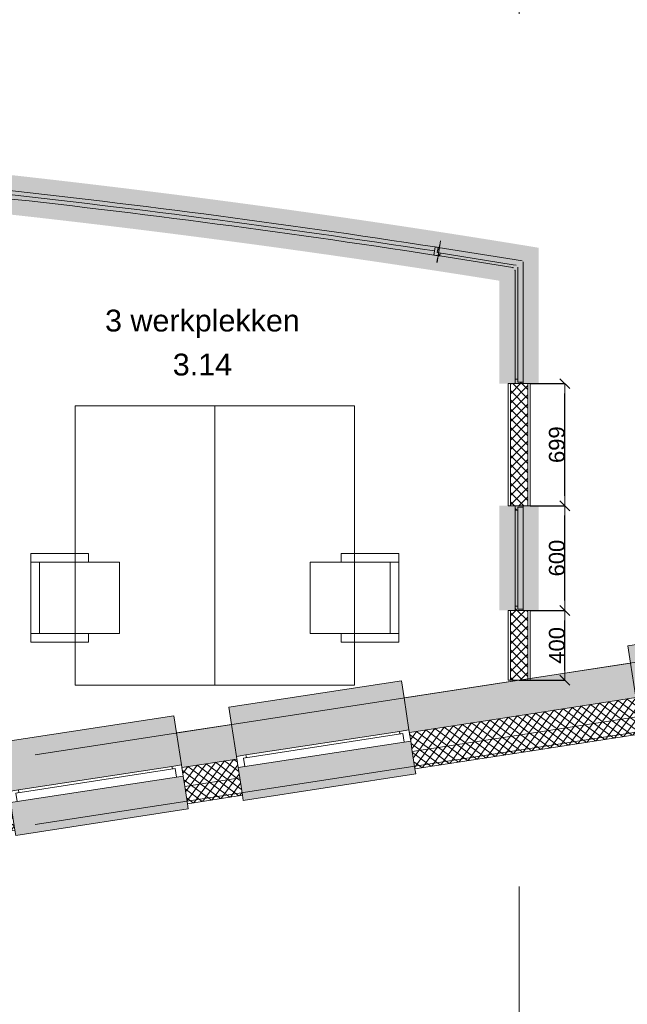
# Model space of a CAD drawing. Extents: x -329828 to 339781, y -55429 to 69176.
# Tile 20 of 140: x -228768 to -225286, y 11422 to 17062. Entities that reach past the tile are written whole.
import ezdxf

# ---------------------------------------------------------------- set-up
doc = ezdxf.new("R2010")
doc.units = 0
doc.header["$LTSCALE"] = 50
doc.linetypes.add('_ .', pattern=[190, 90, -50, 0, -50])
doc.layers.get('0').update_dxf_attribs({"linetype": 'CONTINUOUS'})
doc.layers.get('Defpoints').update_dxf_attribs({"linetype": 'CONTINUOUS'})
for name, color, linetype in [('00 Arc Simple systeem 2D arcering', 7, 'CONTINUOUS'), ('00 Bestaand', 7, 'CONTINUOUS'), ('00 Bestaand Afdek-arcering', 7, 'CONTINUOUS'), ('00 Bestaand Doorsnede-arcering', 7, 'CONTINUOUS'), ('00 Bestaand Laagscheidingslijnen', 7, 'CONTINUOUS'), ('00 Bestaand Ramen', 7, 'CONTINUOUS'), ('00 Ruimtenummer', 7, 'CONTINUOUS'), ('00 Simple', 7, 'CONTINUOUS'), ('00 Simple 2D arcering', 7, 'CONTINUOUS'), ('00 Simple Afdek-arcering', 7, 'CONTINUOUS'), ('00 Simple Deuren', 7, 'CONTINUOUS'), ('00 Simple Doorsnede-arcering', 7, 'CONTINUOUS'), ('00 Simple Laagscheidingslijnen', 7, 'CONTINUOUS'), ('00 Simple Ramen', 7, 'CONTINUOUS'), ('22 Binnenwanden', 7, 'CONTINUOUS'), ('22 Binnenwanden Doorsnede-arcering', 7, 'CONTINUOUS'), ('22 Binnenwanden Laagscheidingslijnen', 7, 'CONTINUOUS'), ('82 Interieur', 7, 'CONTINUOUS'), ('A Stramien', 7, 'CONTINUOUS'), ('Tekst_dim 1_ 50', 7, 'CONTINUOUS'), ('WM5448--', 1, 'CONTINUOUS')]:
    doc.layers.add(name, color=color, linetype=linetype)
doc.styles.add('GENERATED_STYLE_1', font='ARIAL.TTF')
doc.dimstyles.new('GENERATED_STYLE__3', dxfattribs={"dimtxt": 89.999998, "dimasz": 57, "dimexe": 0.18, "dimexo": 0, "dimgap": 0.09, "dimtad": 1, "dimdec": 0, "dimzin": 0, "dimdsep": 46, "dimtxsty": 'GENERATED_STYLE_1', "dimblk": 'ARROWHEAD_6', "dimblk1": 'ARROWHEAD_6', "dimblk2": 'ARROWHEAD_6', "dimcen": 0.09, "dimclrd": 1, "dimclre": 1, "dimclrt": 2, "dimadec": 1, "dimazin": 0, "dimtfac": 1, "dimtdec": 4, "dimtmove": 0, "dimatfit": 3, "dimfxl": 0, "dimtolj": 1, "dimtzin": 0, "dimarcsym": 0})
pattern_1 = [(-126.25967, (0, 0), (-30.23793, 22.179215), []), (-36.25967, (0, 0), (22.179215, 30.23793), [])]
pattern_2 = [(-126.25967, (0, 0), (-30.23793, 22.179215), []), (-36.25967, (0, 0), (22.179215, 30.23793), [])]
pattern_3 = [(0, (0, 0), (0, 37.5), [0, -37.5])]
pattern_4 = [(45, (0, 0), (-26.516504, 26.516504), []), (135, (0, 0), (26.516504, 26.516504), [])]
pattern_5 = [(45, (0, 0), (-31.82, 31.82), [])]

# ---------------------------------------------------------------- blocks, each defined once
blk = doc.blocks.new('R1a metaal 15_6')
at = {"layer": '00 Bestaand Ramen', "color": 1, "linetype": 'Continuous', "lineweight": 0}
for p, q in [((-500, 160), (-500, 190)), ((-500, 190), (500, 190)), ((500, 190), (500, 160)), ((-500, 0), (-462, 0)), ((-500, -65), (-500, 0)), ((-462, 0), (-462, -50)), ((-462, 0), (462, 0)), ((462, -50), (462, 0)), ((462, 0), (500, 0)), ((500, 0), (500, -65)), ((-462, -50), (-445, -50)), ((-462, -50), (462, -50)), ((-462, -50), (462, -50)), ((-445, -50), (-445, -65)), ((445, -65), (445, -50)), ((445, -50), (462, -50)), ((-445, -65), (-500, -65)), ((445, -65), (-445, -65)), ((500, -65), (445, -65)), ((-500, -250), (-500, -350)), ((500, -350), (500, -250)), ((-500, -350), (500, -350))]:
    blk.add_line(p, q, dxfattribs=at)
at = {"layer": '00 Bestaand Ramen', "color": 2, "linetype": 'Continuous', "lineweight": 0}
for p, q in [((-500, 0), (-500, -50)), ((500, 0), (500, -50)), ((-500, -50), (-500, -65)), ((500, -50), (500, -65))]:
    blk.add_line(p, q, dxfattribs=at)
blk = doc.blocks.new('Wall_10_2', base_point=(31964.3, 12726.1))
at = {"layer": '00 Bestaand Afdek-arcering', "linetype": 'Continuous', "lineweight": 0}
for points in [[(34926.2, 12994.3), (34898.1, 13177.1), (34882.9, 13276), (33894.5, 13124), (33909.7, 13025.2), (33937.8, 12842.3)], [(33622.5, 12793.9), (33594.4, 12976.7), (33579.2, 13075.5), (32590.8, 12923.6), (32606, 12824.8), (32634.1, 12641.9)], [(33947.7, 12778.1), (33972, 12619.9), (33976.6, 12590.3), (34964.9, 12742.2), (34960.4, 12771.9), (34936.1, 12930)], [(32644, 12577.7), (32668.3, 12419.5), (32672.9, 12389.9), (33661.3, 12541.8), (33656.7, 12571.5), (33632.4, 12729.6)]]:
    blk.add_hatch(color=255, dxfattribs=at).paths.add_polyline_path(points, flags=0)
at = {"layer": '00 Bestaand Doorsnede-arcering', "linetype": 'Continuous', "lineweight": 0}
for points in [[(35557.3, 13278.5), (34898.1, 13177.1), (34926.2, 12994.3), (34928.5, 12979.5), (35587.7, 13080.8)], [(33909.7, 13025.2), (33594.4, 12976.7), (33622.5, 12793.9), (33624.8, 12779), (33940.1, 12827.5), (33937.8, 12842.3)], [(32606, 12824.8), (31964.3, 12726.1), (31994.7, 12528.4), (32636.4, 12627.1), (32634.1, 12641.9)]]:
    blk.add_hatch(color=255, dxfattribs=at).paths.add_polyline_path(points, flags=0)
h = blk.add_hatch(dxfattribs=at)
h.set_pattern_fill('13_45GR_ISOLATIE_0002', color=255, style=0, pattern_type=2)
h.set_pattern_definition(pattern_1)
h.paths.add_polyline_path([(35587.7, 13080.8), (34928.5, 12979.5), (34936.1, 12930), (34945.2, 12870.7), (35604.4, 12972.1)], flags=0)
h = blk.add_hatch(dxfattribs=at)
h.set_pattern_fill('13_45GR_ISOLATIE_0002', color=255, style=0, pattern_type=2)
h.set_pattern_definition(pattern_1)
h.paths.add_polyline_path([(34945.2, 12870.7), (34960.4, 12771.9), (35619.6, 12873.3), (35604.4, 12972.1)], flags=0)
h = blk.add_hatch(dxfattribs=at)
h.set_pattern_fill('13_45GR_ISOLATIE_0002', color=255, style=0, pattern_type=2)
h.set_pattern_definition(pattern_1)
h.paths.add_polyline_path([(33940.1, 12827.5), (33624.8, 12779), (33632.4, 12729.6), (33641.5, 12670.3), (33956.8, 12718.8), (33947.7, 12778.1)], flags=0)
h = blk.add_hatch(dxfattribs=at)
h.set_pattern_fill('13_45GR_ISOLATIE_0002', color=255, style=0, pattern_type=2)
h.set_pattern_definition(pattern_1)
h.paths.add_polyline_path([(33956.8, 12718.8), (33641.5, 12670.3), (33656.7, 12571.5), (33972, 12619.9)], flags=0)
h = blk.add_hatch(dxfattribs=at)
h.set_pattern_fill('13_45GR_ISOLATIE_0002', color=255, style=0, pattern_type=2)
h.set_pattern_definition(pattern_1)
h.paths.add_polyline_path([(32636.4, 12627.1), (31994.7, 12528.4), (32011.4, 12419.7), (32653.1, 12518.4), (32644, 12577.7)], flags=0)
h = blk.add_hatch(dxfattribs=at)
h.set_pattern_fill('13_45GR_ISOLATIE_0002', color=255, style=0, pattern_type=2)
h.set_pattern_definition(pattern_1)
h.paths.add_polyline_path([(32011.4, 12419.7), (32026.6, 12320.9), (32668.3, 12419.5), (32653.1, 12518.4)], flags=0)
at = {"layer": '00 Bestaand', "color": 2, "linetype": 'Continuous', "lineweight": 0}
for p, q in [((35557.3, 13278.5), (34898.1, 13177.1)), ((34926.2, 12994.3), (34898.1, 13177.1)), ((33909.7, 13025.2), (33594.4, 12976.7)), ((33622.5, 12793.9), (33594.4, 12976.7)), ((33937.8, 12842.3), (33909.7, 13025.2)), ((34928.5, 12979.5), (34926.2, 12994.3)), ((34936.1, 12930), (34928.5, 12979.5)), ((34945.2, 12870.7), (34936.1, 12930)), ((34960.4, 12771.9), (34945.2, 12870.7)), ((34960.4, 12771.9), (35619.6, 12873.3)), ((32606, 12824.8), (31964.3, 12726.1)), ((32634.1, 12641.9), (32606, 12824.8)), ((33940.1, 12827.5), (33937.8, 12842.3)), ((33947.7, 12778.1), (33940.1, 12827.5)), ((33624.8, 12779), (33622.5, 12793.9)), ((33632.4, 12729.6), (33624.8, 12779)), ((33956.8, 12718.8), (33947.7, 12778.1)), ((33641.5, 12670.3), (33632.4, 12729.6)), ((33972, 12619.9), (33956.8, 12718.8)), ((32636.4, 12627.1), (32634.1, 12641.9)), ((33656.7, 12571.5), (33641.5, 12670.3)), ((32644, 12577.7), (32636.4, 12627.1)), ((32653.1, 12518.4), (32644, 12577.7)), ((33656.7, 12571.5), (33972, 12619.9)), ((32668.3, 12419.5), (32653.1, 12518.4)), ((32026.6, 12320.9), (32668.3, 12419.5))]:
    blk.add_line(p, q, dxfattribs=at)
at = {"layer": '00 Bestaand Laagscheidingslijnen', "color": 2, "linetype": 'Continuous', "lineweight": 0}
for p, q in [((35587.7, 13080.8), (34928.5, 12979.5)), ((35604.4, 12972.1), (34945.2, 12870.7)), ((33940.1, 12827.5), (33624.8, 12779)), ((33956.8, 12718.8), (33641.5, 12670.3)), ((32636.4, 12627.1), (31994.7, 12528.4)), ((32653.1, 12518.4), (32011.4, 12419.7))]:
    blk.add_line(p, q, dxfattribs=at)
at = {"layer": '00 Bestaand Ramen', "color": 1, "linetype": 'Continuous', "lineweight": 0, "xscale": -0.9999999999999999, "zscale": 1000, "rotation": 188.7403315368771}
for p in [(34441.9, 12854.1), (33138.2, 12653.6)]:
    blk.add_blockref('R1a metaal 15_6', p, dxfattribs=at)
blk = doc.blocks.new('Wall_11_2', base_point=(35557.3, 13278.5))
at = {"layer": '00 Bestaand Afdek-arcering', "linetype": 'Continuous', "lineweight": 0}
for points in [[(38516.1, 13546.2), (38487.9, 13729.1), (38472.8, 13827.9), (37484.4, 13675.9), (37499.6, 13577.1), (37527.7, 13394.2)], [(37212.4, 13345.8), (37184.3, 13528.6), (37169.1, 13627.5), (36180.7, 13475.5), (36195.9, 13376.7), (36224, 13193.8)], [(37537.5, 13330), (37561.9, 13171.9), (37566.4, 13142.2), (38554.8, 13294.2), (38550.2, 13323.8), (38525.9, 13482)], [(36233.9, 13129.6), (36258.2, 12971.4), (36262.7, 12941.8), (37251.1, 13093.7), (37246.6, 13123.4), (37222.3, 13281.5)]]:
    blk.add_hatch(color=255, dxfattribs=at).paths.add_polyline_path(points, flags=0)
at = {"layer": '00 Bestaand Doorsnede-arcering', "linetype": 'Continuous', "lineweight": 0}
for points in [[(39150.3, 13830.9), (38487.9, 13729.1), (38516.1, 13546.2), (38518.3, 13531.4), (39180.7, 13633.2)], [(37499.6, 13577.1), (37184.3, 13528.6), (37212.4, 13345.8), (37214.7, 13330.9), (37530, 13379.4), (37527.7, 13394.2)], [(36195.9, 13376.7), (35557.3, 13278.5), (35587.7, 13080.8), (36226.3, 13179), (36224, 13193.8)]]:
    blk.add_hatch(color=255, dxfattribs=at).paths.add_polyline_path(points, flags=0)
h = blk.add_hatch(dxfattribs=at)
h.set_pattern_fill('13_45GR_ISOLATIE_0002', color=255, style=0, pattern_type=2)
h.set_pattern_definition(pattern_2)
h.paths.add_polyline_path([(39180.7, 13633.2), (38518.3, 13531.4), (38525.9, 13482), (38535.1, 13422.7), (39197.4, 13524.5)], flags=0)
h = blk.add_hatch(dxfattribs=at)
h.set_pattern_fill('13_45GR_ISOLATIE_0002', color=255, style=0, pattern_type=2)
h.set_pattern_definition(pattern_2)
h.paths.add_polyline_path([(38535.1, 13422.7), (38550.2, 13323.8), (39212.6, 13425.7), (39197.4, 13524.5)], flags=0)
h = blk.add_hatch(dxfattribs=at)
h.set_pattern_fill('13_45GR_ISOLATIE_0002', color=255, style=0, pattern_type=2)
h.set_pattern_definition(pattern_2)
h.paths.add_polyline_path([(37530, 13379.4), (37214.7, 13330.9), (37222.3, 13281.5), (37231.4, 13222.2), (37546.7, 13270.7), (37537.5, 13330)], flags=0)
h = blk.add_hatch(dxfattribs=at)
h.set_pattern_fill('13_45GR_ISOLATIE_0002', color=255, style=0, pattern_type=2)
h.set_pattern_definition(pattern_2)
h.paths.add_polyline_path([(37546.7, 13270.7), (37231.4, 13222.2), (37246.6, 13123.4), (37561.9, 13171.9)], flags=0)
h = blk.add_hatch(dxfattribs=at)
h.set_pattern_fill('13_45GR_ISOLATIE_0002', color=255, style=0, pattern_type=2)
h.set_pattern_definition(pattern_2)
h.paths.add_polyline_path([(36226.3, 13179), (35587.7, 13080.8), (35604.4, 12972.1), (36243, 13070.3), (36233.9, 13129.6)], flags=0)
h = blk.add_hatch(dxfattribs=at)
h.set_pattern_fill('13_45GR_ISOLATIE_0002', color=255, style=0, pattern_type=2)
h.set_pattern_definition(pattern_2)
h.paths.add_polyline_path([(35604.4, 12972.1), (35619.6, 12873.3), (36258.2, 12971.4), (36243, 13070.3)], flags=0)
at = {"layer": '00 Bestaand', "color": 2, "linetype": 'Continuous', "lineweight": 0}
for p, q in [((39150.3, 13830.9), (38487.9, 13729.1)), ((38516.1, 13546.2), (38487.9, 13729.1)), ((37499.6, 13577.1), (37184.3, 13528.6)), ((37527.7, 13394.2), (37499.6, 13577.1)), ((38518.3, 13531.4), (38516.1, 13546.2)), ((37212.4, 13345.8), (37184.3, 13528.6)), ((38525.9, 13482), (38518.3, 13531.4)), ((38535.1, 13422.7), (38525.9, 13482)), ((38550.2, 13323.8), (39212.6, 13425.7)), ((36195.9, 13376.7), (35557.3, 13278.5)), ((36224, 13193.8), (36195.9, 13376.7)), ((37530, 13379.4), (37527.7, 13394.2)), ((37537.5, 13330), (37530, 13379.4)), ((38550.2, 13323.8), (38535.1, 13422.7)), ((37214.7, 13330.9), (37212.4, 13345.8)), ((37222.3, 13281.5), (37214.7, 13330.9)), ((37546.7, 13270.7), (37537.5, 13330)), ((37231.4, 13222.2), (37222.3, 13281.5)), ((37561.9, 13171.9), (37546.7, 13270.7)), ((37246.6, 13123.4), (37231.4, 13222.2)), ((36226.3, 13179), (36224, 13193.8)), ((36233.9, 13129.6), (36226.3, 13179)), ((37246.6, 13123.4), (37561.9, 13171.9)), ((36243, 13070.3), (36233.9, 13129.6)), ((36258.2, 12971.4), (36243, 13070.3)), ((35619.6, 12873.3), (36258.2, 12971.4))]:
    blk.add_line(p, q, dxfattribs=at)
at = {"layer": '00 Bestaand Laagscheidingslijnen', "color": 2, "linetype": 'Continuous', "lineweight": 0}
for p, q in [((39180.7, 13633.2), (38518.3, 13531.4)), ((39197.4, 13524.5), (38535.1, 13422.7)), ((37530, 13379.4), (37214.7, 13330.9)), ((37546.7, 13270.7), (37231.4, 13222.2)), ((36226.3, 13179), (35587.7, 13080.8)), ((36243, 13070.3), (35604.4, 12972.1))]:
    blk.add_line(p, q, dxfattribs=at)
at = {"layer": '00 Bestaand Ramen', "color": 1, "linetype": 'Continuous', "lineweight": 0, "xscale": -1, "zscale": 1000, "rotation": 188.7403315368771}
for p in [(38031.7, 13406), (36728.1, 13205.5)]:
    blk.add_blockref('R1a metaal 15_6', p, dxfattribs=at)
blk = doc.blocks.new('Wall_43_2', base_point=(35557.3, 14977.6))
at = {"layer": '22 Binnenwanden Doorsnede-arcering', "linetype": 'Continuous', "lineweight": 0}
h = blk.add_hatch(dxfattribs=at)
h.set_pattern_fill('10_GIPS_0002', color=9, style=0, pattern_type=2)
h.set_pattern_definition(pattern_3)
h.paths.add_polyline_path([(35494.8, 14977.6), (35494.8, 14278.5), (35507.3, 14278.5), (35507.3, 14977.6)], flags=0)
h = blk.add_hatch(dxfattribs=at)
h.set_pattern_fill('13_45GR_ISOLATIE_0002', color=9, style=0, pattern_type=2)
h.set_pattern_definition(pattern_4)
h.paths.add_polyline_path([(35607.3, 14278.5), (35607.3, 14977.6), (35507.3, 14977.6), (35507.3, 14278.5)], flags=0)
h = blk.add_hatch(dxfattribs=at)
h.set_pattern_fill('10_GIPS_0002', color=9, style=0, pattern_type=2)
h.set_pattern_definition(pattern_3)
h.paths.add_polyline_path([(35619.8, 14278.5), (35619.8, 14977.6), (35607.3, 14977.6), (35607.3, 14278.5)], flags=0)
at = {"layer": '22 Binnenwanden', "color": 1, "linetype": 'Continuous', "lineweight": 0}
for p, q in [((35494.8, 14977.6), (35494.8, 14278.5)), ((35619.8, 14977.6), (35494.8, 14977.6)), ((35619.8, 14278.5), (35619.8, 14977.6))]:
    blk.add_line(p, q, dxfattribs=at)
at = {"layer": '22 Binnenwanden Laagscheidingslijnen', "color": 9, "linetype": 'Continuous', "lineweight": 0}
for p, q in [((35507.3, 14977.6), (35507.3, 14278.5)), ((35607.3, 14278.5), (35607.3, 14977.6))]:
    blk.add_line(p, q, dxfattribs=at)
blk = doc.blocks.new('R hoekraam glas-glas 15_7')
at = {"layer": '00 Simple 2D arcering', "linetype": 'Continuous', "lineweight": 0}
h = blk.add_hatch(dxfattribs=at)
h.set_pattern_fill('12_NAALDHOUT_0002', color=9, style=0, pattern_type=2)
h.set_pattern_definition(pattern_5)
h.paths.add_polyline_path([(-325, 0), (-317, 0), (-317, -30), (-300, -30), (-300, -47), (-325, -47)], flags=0)
at = {"layer": '00 Simple Ramen', "color": 1, "linetype": 'Continuous', "lineweight": 0}
for p, q in [((-325, 0), (-317, 0)), ((-325, -47), (-325, 0)), ((-325, 0), (-325, -47)), ((-317, 0), (-317, -30)), ((-317, 0), (325, 0)), ((325, 0), (372, 0)), ((-300, -47), (-325, -47)), ((-317, -30), (-300, -30)), ((-317, -30), (325, -30)), ((-317, -30), (325, -30)), ((-300, -30), (-300, -47)), ((325, -47), (-300, -47)), ((325, -30), (342, -30))]:
    blk.add_line(p, q, dxfattribs=at)
blk.add_point((325, -47), dxfattribs=at)
blk = doc.blocks.new('Wall_90_2', base_point=(35619.8, 14977.6))
at = {"layer": '00 Simple Afdek-arcering', "linetype": 'Continuous', "lineweight": 0}
blk.add_hatch(color=255, dxfattribs=at).paths.add_polyline_path([(35619.8, 15713.6), (35533.8, 15627.6), (35494.8, 15588.6), (35494.8, 14977.6), (35533.8, 14977.6), (35580.8, 14977.6), (35619.8, 14977.6)], flags=0)
at = {"layer": '00 Simple', "color": 1, "linetype": 'Continuous', "lineweight": 0}
for p, q in [((35507.3, 14977.6), (35494.8, 14977.6)), ((35533.8, 14977.6), (35507.3, 14977.6)), ((35580.8, 14977.6), (35533.8, 14977.6)), ((35607.3, 14977.6), (35580.8, 14977.6)), ((35619.8, 14977.6), (35607.3, 14977.6))]:
    blk.add_line(p, q, dxfattribs=at)
at = {"layer": '00 Simple Ramen', "color": 1, "linetype": 'Continuous', "lineweight": 0, "xscale": -1, "zscale": 1000, "rotation": 270}
blk.add_blockref('R hoekraam glas-glas 15_7', (35580.8, 15302.6), dxfattribs=at)
blk = doc.blocks.new('R hoekraam glas-glas 15_8')
at = {"layer": '00 Simple 2D arcering', "linetype": 'Continuous', "lineweight": 0}
h = blk.add_hatch(dxfattribs=at)
h.set_pattern_fill('12_NAALDHOUT_0002', color=9, style=0, pattern_type=2)
h.set_pattern_definition(pattern_5)
h.paths.add_polyline_path([(-217.1, -47), (-207.1, -47), (-207.1, -30), (-224.1, -30), (-224.1, 0), (-217.1, 0)], flags=0)
at = {"layer": '00 Simple Ramen', "color": 1, "linetype": 'Continuous', "lineweight": 0}
for p, q in [((-224.1, -30), (-224.1, 0)), ((-224.1, 0), (-217.1, 0)), ((-224.1, 0), (217.1, 0)), ((-217.1, 0), (-217.1, -47)), ((-217.1, 0), (-217.1, -47)), ((217.1, 0), (264.1, 0)), ((-207.1, -30), (-224.1, -30)), ((-224.1, -30), (217.1, -30)), ((-224.1, -30), (217.1, -30)), ((-217.1, -47), (-207.1, -47)), ((-207.1, -47), (-207.1, -30)), ((217.1, -47), (-207.1, -47)), ((217.1, -30), (234.1, -30))]:
    blk.add_line(p, q, dxfattribs=at)
blk.add_point((217.1, -47), dxfattribs=at)
blk = doc.blocks.new('Wall_91_2', base_point=(35106.2, 15795.5))
at = {"layer": '00 Simple Afdek-arcering', "linetype": 'Continuous', "lineweight": 0}
blk.add_hatch(color=255, dxfattribs=at).paths.add_polyline_path([(35619.8, 15713.6), (35106.2, 15795.5), (35100.1, 15757), (35092.7, 15710.6), (35086.5, 15672.1), (35476.7, 15609.9), (35521.4, 15642.2)], flags=0)
at = {"layer": '00 Simple', "color": 1, "linetype": 'Continuous', "lineweight": 0}
for p, q in [((35106.2, 15795.5), (35104.2, 15783.2)), ((35100.1, 15757), (35092.7, 15710.6)), ((35104.2, 15783.2), (35100.1, 15757)), ((35088.5, 15684.4), (35086.5, 15672.1)), ((35092.7, 15710.6), (35088.5, 15684.4))]:
    blk.add_line(p, q, dxfattribs=at)
at = {"layer": '00 Simple Ramen', "color": 1, "linetype": 'Continuous', "lineweight": 0, "zscale": 1000, "rotation": 350.937075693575}
blk.add_blockref('R hoekraam glas-glas 15_8', (35314.4, 15722.8), dxfattribs=at)
blk = doc.blocks.new('R gebogen 14 - gebogen kozijn_3')
at = {"layer": '00 Simple Ramen', "color": 1, "linetype": 'Continuous', "lineweight": 0}
for p, q in [((-425.4, 0.2), (-425, -46.8)), ((425.4, 0.2), (425, -46.8)), ((-450, -47), (-450.7, 0)), ((-450.4, 0), (-450, -47)), ((-450.4, 0), (-450, -47)), ((450, -47), (450.7, 0)), ((450.4, 0), (450, -47)), ((450.4, 0), (450, -47))]:
    blk.add_line(p, q, dxfattribs=at)
for radius, start, end in [(57336, 90.425075, 90.450427), (57336, 89.574925, 90.425075), (57336, 89.549573, 89.574925), (57289, 90.42508, 90.45006), (57312.5, 89.574925, 90.425075), (57289, 89.57492, 90.42508), (57289, 89.54994, 89.57492)]:
    blk.add_arc((0, -57334.2), radius, start, end, dxfattribs=at)
blk = doc.blocks.new('R gebogen 14 - gebogen kozijn_4')
at = {"layer": '00 Simple Ramen', "color": 1, "linetype": 'Continuous', "lineweight": 0}
for p, q in [((-1337.9, 0.6), (-1336.8, -46.4)), ((1337.9, 0.6), (1336.8, -46.4)), ((-1361.8, -47), (-1364, -0.1)), ((-1362.9, 0), (-1361.8, -47)), ((-1362.9, 0), (-1361.8, -47)), ((1362.9, 0), (1361.8, -47)), ((1362.9, 0), (1361.8, -47)), ((1361.8, -47), (1364, -0.1))]:
    blk.add_line(p, q, dxfattribs=at)
for radius, start, end in [(57336, 91.337119, 91.363218), (57336, 88.662881, 91.337119), (57336, 88.636782, 88.662881), (57289, 91.33712, 91.3621), (57312.5, 88.662881, 91.337119), (57289, 88.66288, 91.33712), (57289, 88.6379, 88.66288)]:
    blk.add_arc((0, -57319.8), radius, start, end, dxfattribs=at)
blk = doc.blocks.new('D1a bu h 15_5')
at = {"layer": '00 Simple 2D arcering', "linetype": 'Continuous', "lineweight": 0}
h = blk.add_hatch(dxfattribs=at)
h.set_pattern_fill('12_NAALDHOUT_0002', color=9, style=0, pattern_type=2)
h.set_pattern_definition(pattern_5)
h.paths.add_polyline_path([(-442.9, 0), (-442.5, -47), (-430, -47), (-430, 0)], flags=0)
h = blk.add_hatch(dxfattribs=at)
h.set_pattern_fill('12_NAALDHOUT_0002', color=9, style=0, pattern_type=2)
h.set_pattern_definition(pattern_5)
h.paths.add_polyline_path([(-430, 0), (-434.5, 0), (-434.5, -47), (-430, -47)], flags=0)
h = blk.add_hatch(dxfattribs=at)
h.set_pattern_fill('12_NAALDHOUT_0002', color=9, style=0, pattern_type=2)
h.set_pattern_definition(pattern_5)
h.paths.add_polyline_path([(-434.5, -7), (-434.5, 0), (-417.5, 0), (-417.5, -7)], flags=0)
h = blk.add_hatch(dxfattribs=at)
h.set_pattern_fill('12_NAALDHOUT_0002', color=9, style=0, pattern_type=2)
h.set_pattern_definition(pattern_5)
h.paths.add_polyline_path([(434.5, -7), (417.5, -7), (417.5, 0), (434.5, 0)], flags=0)
h = blk.add_hatch(dxfattribs=at)
h.set_pattern_fill('12_NAALDHOUT_0002', color=9, style=0, pattern_type=2)
h.set_pattern_definition(pattern_5)
h.paths.add_polyline_path([(442.9, 0), (430, 0), (430, -47), (442.5, -47)], flags=0)
h = blk.add_hatch(dxfattribs=at)
h.set_pattern_fill('12_NAALDHOUT_0002', color=9, style=0, pattern_type=2)
h.set_pattern_definition(pattern_5)
h.paths.add_polyline_path([(434.5, 0), (430, 0), (430, -47), (434.5, -47)], flags=0)
at = {"layer": '00 Simple Deuren', "color": 1, "linetype": 'Continuous', "lineweight": 0}
for p, q in [((-442.9, 0), (442.9, 0)), ((-442.5, -47), (-442.9, 0)), ((-417.5, -7), (-417.5, 0)), ((417.5, -7), (417.5, 0)), ((442.5, -47), (442.9, 0)), ((-442.5, -47), (442.5, -47)), ((434.5, -7), (-434.5, -7)), ((-434.5, -7), (-434.5, -47)), ((-434.5, -47), (434.5, -47)), ((434.5, -47), (434.5, -7))]:
    blk.add_line(p, q, dxfattribs=at)
at = {"layer": '00 Simple Deuren', "color": 9, "linetype": 'Continuous', "lineweight": 0}
blk.add_line((-434.5, -47), (-434.5, -916), dxfattribs=at)
blk.add_arc((-434.5, -47), 869, 270, 0, dxfattribs=at)
blk = doc.blocks.new('Wall_94_2', base_point=(35086.5, 15672.1))
at = {"layer": '00 Simple Afdek-arcering', "linetype": 'Continuous', "lineweight": 0}
for points in [[(30622.1, 16310.3), (30619.2, 16271.4), (30615.6, 16224.6), (30612.7, 16185.7, -0.003928), (31509, 16111.3), (31512.6, 16150.1), (31516.8, 16196.9), (31520.4, 16235.8, 0.003928)], [(32401.7, 16148.8), (32397.5, 16110), (32392.6, 16063.3), (32388.4, 16024.5, -0.011887), (35087.3, 15672), (35093.2, 15710.5), (35100.4, 15757), (35106.4, 15795.5, 0.011887)]]:
    blk.add_hatch(color=255, dxfattribs=at).paths.add_polyline_path(points, flags=0)
at = {"layer": '00 Simple', "color": 1, "linetype": 'Continuous', "lineweight": 0}
for p, q in [((30622.1, 16310.3), (30621.2, 16297.9)), ((30619.2, 16271.4), (30615.6, 16224.6)), ((30621.2, 16297.9), (30619.2, 16271.4)), ((30613.7, 16198.1), (30612.7, 16185.7)), ((30615.6, 16224.6), (30613.7, 16198.1)), ((35106.4, 15795.5), (35104.5, 15783.2)), ((35100.4, 15757), (35093.2, 15710.5)), ((35104.5, 15783.2), (35100.4, 15757)), ((35089.2, 15684.3), (35087.3, 15672)), ((35093.2, 15710.5), (35089.2, 15684.3))]:
    blk.add_line(p, q, dxfattribs=at)
at = {"layer": '00 Simple Deuren', "color": 1, "linetype": 'Continuous', "lineweight": 0, "zscale": 1000, "rotation": 354.3624909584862}
blk.add_blockref('D1a bu h 15_5', (31957.5, 16153.4), dxfattribs=at)
at = {"layer": '00 Simple Ramen', "color": 1, "linetype": 'Continuous', "lineweight": 0, "zscale": 1000}
for name, p, rotation in [('R gebogen 14 - gebogen kozijn_3', (31068, 16234.2), 355.2551055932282), ('R gebogen 14 - gebogen kozijn_4', (33749, 15933.5), 352.5585712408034)]:
    blk.add_blockref(name, p, dxfattribs=dict(at, rotation=rotation))
blk = doc.blocks.new('R hoekraam glas-glas 15_12')
at = {"layer": '00 Simple 2D arcering', "linetype": 'Continuous', "lineweight": 0}
h = blk.add_hatch(dxfattribs=at)
h.set_pattern_fill('12_NAALDHOUT_0002', color=9, style=0, pattern_type=2)
h.set_pattern_definition(pattern_5)
h.paths.add_polyline_path([(-300, 0), (-292, 0), (-292, -30), (-275, -30), (-275, -47), (-300, -47)], flags=0)
h = blk.add_hatch(dxfattribs=at)
h.set_pattern_fill('12_NAALDHOUT_0002', color=9, style=0, pattern_type=2)
h.set_pattern_definition(pattern_5)
h.paths.add_polyline_path([(300, -47), (275, -47), (275, -30), (292, -30), (292, 0), (300, 0)], flags=0)
at = {"layer": '00 Simple Ramen', "color": 1, "linetype": 'Continuous', "lineweight": 0}
for p, q in [((-300, 0), (-292, 0)), ((-300, -47), (-300, 0)), ((-300, 0), (-300, -47)), ((-292, 0), (-292, -30)), ((-292, 0), (292, 0)), ((292, -30), (292, 0)), ((292, 0), (300, 0)), ((300, 0), (300, -47)), ((300, 0), (300, -47)), ((-275, -47), (-300, -47)), ((-292, -30), (-275, -30)), ((-292, -30), (292, -30)), ((-292, -30), (292, -30)), ((-275, -30), (-275, -47)), ((275, -47), (-275, -47)), ((275, -47), (275, -30)), ((275, -30), (292, -30)), ((300, -47), (275, -47))]:
    blk.add_line(p, q, dxfattribs=at)
blk = doc.blocks.new('Wall_97_2', base_point=(35557.3, 13278.5))
at = {"layer": '00 Simple Afdek-arcering', "linetype": 'Continuous', "lineweight": 0}
blk.add_hatch(color=255, dxfattribs=at).paths.add_polyline_path([(35619.8, 13678.5), (35619.8, 14278.5), (35580.8, 14278.5), (35533.8, 14278.5), (35494.8, 14278.5), (35494.8, 13678.5), (35533.8, 13678.5), (35580.8, 13678.5)], flags=0)
at = {"layer": '00 Simple Doorsnede-arcering', "linetype": 'Continuous', "lineweight": 0}
h = blk.add_hatch(dxfattribs=at)
h.set_pattern_fill('10_GIPS_0002', color=9, style=0, pattern_type=2)
h.set_pattern_definition(pattern_3)
h.paths.add_polyline_path([(35494.8, 13278.5), (35507.3, 13278.5), (35507.3, 13678.5), (35494.8, 13678.5)], flags=0)
h = blk.add_hatch(dxfattribs=at)
h.set_pattern_fill('13_45GR_ISOLATIE_0002', color=9, style=0, pattern_type=2)
h.set_pattern_definition(pattern_4)
h.paths.add_polyline_path([(35507.3, 13278.5), (35607.3, 13278.5), (35607.3, 13678.5), (35580.8, 13678.5), (35533.8, 13678.5), (35507.3, 13678.5)], flags=0)
h = blk.add_hatch(dxfattribs=at)
h.set_pattern_fill('10_GIPS_0002', color=9, style=0, pattern_type=2)
h.set_pattern_definition(pattern_3)
h.paths.add_polyline_path([(35607.3, 13278.5), (35619.8, 13278.5), (35619.8, 13678.5), (35607.3, 13678.5)], flags=0)
at = {"layer": '00 Simple', "color": 1, "linetype": 'Continuous', "lineweight": 0}
for p, q in [((35507.3, 14278.5), (35494.8, 14278.5)), ((35533.8, 14278.5), (35507.3, 14278.5)), ((35580.8, 14278.5), (35533.8, 14278.5)), ((35607.3, 14278.5), (35580.8, 14278.5)), ((35619.8, 14278.5), (35607.3, 14278.5)), ((35507.3, 13678.5), (35494.8, 13678.5)), ((35494.8, 13678.5), (35494.8, 13278.5)), ((35533.8, 13678.5), (35507.3, 13678.5)), ((35580.8, 13678.5), (35533.8, 13678.5)), ((35607.3, 13678.5), (35580.8, 13678.5)), ((35619.8, 13678.5), (35607.3, 13678.5)), ((35619.8, 13278.5), (35619.8, 13678.5)), ((35494.8, 13278.5), (35619.8, 13278.5))]:
    blk.add_line(p, q, dxfattribs=at)
at = {"layer": '00 Simple Laagscheidingslijnen', "color": 9, "linetype": 'Continuous', "lineweight": 0}
for p, q in [((35507.3, 13678.5), (35507.3, 13278.5)), ((35607.3, 13278.5), (35607.3, 13678.5))]:
    blk.add_line(p, q, dxfattribs=at)
at = {"layer": '00 Simple Ramen', "color": 1, "linetype": 'Continuous', "lineweight": 0, "zscale": 1000, "rotation": 270}
blk.add_blockref('R hoekraam glas-glas 15_12', (35580.8, 13978.5), dxfattribs=at)
blk = doc.blocks.new('Bureaustoel 2 15+')
at = {"layer": '82 Interieur', "color": 1, "linetype": 'Continuous', "lineweight": 0}
for p, q in [((204, 254), (-204, 254)), ((-204, 254), (-204, 76)), ((204, 254), (-204, 254)), ((-204, 254), (-204, 76)), ((204, 76), (204, 254)), ((204, 76), (204, 254)), ((-204, 76), (-254, 76)), ((-254, 76), (-254, -254)), ((-254, 76), (-254, -254)), ((-254, 76), (-204, 76)), ((-204, 76), (-204, -204)), ((254, 76), (204, 76)), ((204, 76), (204, -204)), ((204, 76), (254, 76)), ((254, -254), (254, 76)), ((254, 76), (254, -254)), ((-204, -204), (204, -204)), ((-204, -254), (-204, -204)), ((204, -254), (204, -204)), ((-254, -254), (254, -254)), ((-254, -254), (-204, -254)), ((-204, -254), (204, -254)), ((204, -254), (254, -254))]:
    blk.add_line(p, q, dxfattribs=at)
blk = doc.blocks.new('Kantoor bureau rechth 15')
at = {"layer": '82 Interieur', "color": 1, "linetype": 'Continuous', "lineweight": 0}
for p, q in [((1600, 800), (0, 800)), ((0, 800), (0, 0)), ((1600, 800), (0, 800)), ((0, 800), (0, 0)), ((1600, 0), (1600, 800)), ((1600, 0), (1600, 800)), ((0, 0), (1600, 0)), ((0, 0), (1600, 0))]:
    blk.add_line(p, q, dxfattribs=at)
blk = doc.blocks.new('Bureaustoel 2 15+_2')
at = {"layer": '82 Interieur', "color": 1, "linetype": 'Continuous', "lineweight": 0}
for p, q in [((204, 254), (-204, 254)), ((-204, 254), (-204, 76)), ((204, 254), (-204, 254)), ((-204, 254), (-204, 76)), ((204, 76), (204, 254)), ((204, 76), (204, 254)), ((-204, 76), (-254, 76)), ((-254, 76), (-254, -254)), ((-254, 76), (-254, -254)), ((-254, 76), (-204, 76)), ((-204, 76), (-204, -204)), ((254, 76), (204, 76)), ((204, 76), (204, -204)), ((204, 76), (254, 76)), ((254, -254), (254, 76)), ((254, 76), (254, -254)), ((-204, -204), (204, -204)), ((-204, -254), (-204, -204)), ((204, -254), (204, -204)), ((-254, -254), (254, -254)), ((-254, -254), (-204, -254)), ((-204, -254), (204, -254)), ((204, -254), (254, -254))]:
    blk.add_line(p, q, dxfattribs=at)
blk = doc.blocks.new('Kantoor bureau rechth 15_2')
at = {"layer": '82 Interieur', "color": 1, "linetype": 'Continuous', "lineweight": 0}
for p, q in [((1600, 800), (0, 800)), ((0, 800), (0, 0)), ((1600, 800), (0, 800)), ((0, 800), (0, 0)), ((1600, 0), (1600, 800)), ((1600, 0), (1600, 800)), ((0, 0), (1600, 0)), ((0, 0), (1600, 0))]:
    blk.add_line(p, q, dxfattribs=at)
blk = doc.blocks.new('ARROWHEAD_6')
at = {"color": 0, "linetype": 'Continuous', "lineweight": 0}
for p, q in [((0, 0), (-1, 0)), ((-0.5, -0.5), (0.5, 0.5))]:
    blk.add_line(p, q, dxfattribs=at)
blk = doc.blocks.new('*D1707')
at = {"layer": 'Defpoints', "color": 0, "linetype": 'Continuous', "transparency": 16777216}
for p in [(-316730.1, 63698.8), (-316530.1, 63698.8), (-316792.6, 63298.8)]:
    blk.add_point(p, dxfattribs=at)
at = {"layer": 'Tekst_dim 1_ 50', "color": 1, "linetype": 'Continuous', "lineweight": -2, "transparency": 16777216}
for p, q in [((-316730.1, 63698.8), (-316529.9, 63698.8)), ((-316530.1, 63355.8), (-316530.1, 63641.8)), ((-316792.6, 63298.8), (-316529.9, 63298.8))]:
    blk.add_line(p, q, dxfattribs=at)
at = {"layer": 'Tekst_dim 1_ 50', "color": 1, "linetype": 'Continuous', "lineweight": -2, "transparency": 16777216, "xscale": 56.99999999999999, "yscale": 56.99999999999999, "zscale": 56.99999999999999}
for p, rotation in [((-316530.1, 63698.8), 90), ((-316530.1, 63298.8), 270)]:
    blk.add_blockref('ARROWHEAD_6', p, dxfattribs=dict(at, rotation=rotation))
at = {"layer": 'Tekst_dim 1_ 50', "color": 2, "linetype": 'Continuous', "lineweight": 0, "transparency": 16777216, "insert": (-316576.1, 63498.8), "char_height": 90, "attachment_point": 5, "rotation": 90, "style": 'GENERATED_STYLE_1'}
blk.add_mtext('\\A1;400', dxfattribs=at)
blk = doc.blocks.new('*D1708')
at = {"layer": 'Defpoints', "color": 0, "linetype": 'Continuous', "transparency": 16777216}
for p in [(-316730.1, 64298.8), (-316530.1, 64298.8), (-316730.1, 63698.8)]:
    blk.add_point(p, dxfattribs=at)
at = {"layer": 'Tekst_dim 1_ 50', "color": 1, "linetype": 'Continuous', "lineweight": -2, "transparency": 16777216}
for p, q in [((-316730.1, 64298.8), (-316529.9, 64298.8)), ((-316530.1, 63755.8), (-316530.1, 64241.8)), ((-316730.1, 63698.8), (-316529.9, 63698.8))]:
    blk.add_line(p, q, dxfattribs=at)
at = {"layer": 'Tekst_dim 1_ 50', "color": 1, "linetype": 'Continuous', "lineweight": -2, "transparency": 16777216, "xscale": 56.99999999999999, "yscale": 56.99999999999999, "zscale": 56.99999999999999}
for p, rotation in [((-316530.1, 64298.8), 90), ((-316530.1, 63698.8), 270)]:
    blk.add_blockref('ARROWHEAD_6', p, dxfattribs=dict(at, rotation=rotation))
at = {"layer": 'Tekst_dim 1_ 50', "color": 2, "linetype": 'Continuous', "lineweight": 0, "transparency": 16777216, "insert": (-316576.1, 63998.8), "char_height": 90, "attachment_point": 5, "rotation": 90, "style": 'GENERATED_STYLE_1'}
blk.add_mtext('\\A1;600', dxfattribs=at)
blk = doc.blocks.new('*D1709')
at = {"layer": 'Defpoints', "color": 0, "linetype": 'Continuous', "transparency": 16777216}
for p in [(-316730.1, 64997.9), (-316530.1, 64997.9), (-316730.1, 64298.8)]:
    blk.add_point(p, dxfattribs=at)
at = {"layer": 'Tekst_dim 1_ 50', "color": 1, "linetype": 'Continuous', "lineweight": -2, "transparency": 16777216}
for p, q in [((-316730.1, 64997.9), (-316529.9, 64997.9)), ((-316530.1, 64355.8), (-316530.1, 64940.9)), ((-316730.1, 64298.8), (-316529.9, 64298.8))]:
    blk.add_line(p, q, dxfattribs=at)
at = {"layer": 'Tekst_dim 1_ 50', "color": 1, "linetype": 'Continuous', "lineweight": -2, "transparency": 16777216, "xscale": 56.99999999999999, "yscale": 56.99999999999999, "zscale": 56.99999999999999}
for p, rotation in [((-316530.1, 64997.9), 90), ((-316530.1, 64298.8), 270)]:
    blk.add_blockref('ARROWHEAD_6', p, dxfattribs=dict(at, rotation=rotation))
at = {"layer": 'Tekst_dim 1_ 50', "color": 2, "linetype": 'Continuous', "lineweight": 0, "transparency": 16777216, "insert": (-316576.1, 64648.3), "char_height": 90, "attachment_point": 5, "rotation": 90, "style": 'GENERATED_STYLE_1'}
blk.add_mtext('\\A1;699', dxfattribs=at)
blk = doc.blocks.new('fdsdfh')
at = {"layer": '00 Arc Simple systeem 2D arcering', "linetype": 'Continuous', "lineweight": 0}
for points in [[(-322298.1, 65631.3), (-322298.1, 66420.7, -0.024633), (-316680.1, 65776.3), (-316680.1, 64997.9), (-316905.1, 64997.9), (-316905.1, 65587.5, 0.022381), (-322073.1, 66179.6), (-322073.1, 65631.3)], [(-316905.8, 64298.8), (-316680.8, 64298.8), (-316680.8, 63698.8), (-316905.8, 63698.8)]]:
    blk.add_hatch(color=15, dxfattribs=at).paths.add_polyline_path(points, flags=0)
at = {"layer": 'A Stramien', "color": 9, "linetype": '_ .', "lineweight": 0, "flags": 128}
blk.add_lwpolyline([(-316792.6, 57617.2), (-316792.6, 88255.4)], dxfattribs=at)
for points in [[(-305728.9, 64999.7), (-323967.9, 62195.6, -0.123), (-351352.6, 66377.4)], [(-305728.9, 64599.7), (-323967.9, 61795.6, -0.123), (-351352.6, 65977.4)]]:
    blk.add_lwpolyline(points, format="xyb", dxfattribs=at)
at = {"layer": '00 Bestaand', "color": 1, "lineweight": 0}
for name, p in [('Wall_11_2', (-316792.6, 63298.8)), ('Wall_10_2', (-320385.6, 62746.4))]:
    blk.add_blockref(name, p, dxfattribs=at)
at = {"layer": '00 Simple', "color": 1, "lineweight": 0}
for name, p in [('Wall_94_2', (-317263.4, 65692.4)), ('Wall_91_2', (-317243.7, 65815.8)), ('Wall_90_2', (-316730.1, 64997.9)), ('Wall_97_2', (-316792.6, 63298.8))]:
    blk.add_blockref(name, p, dxfattribs=at)
at = {"layer": '22 Binnenwanden', "color": 1, "lineweight": 0}
blk.add_blockref('Wall_43_2', (-316792.6, 64997.9), dxfattribs=at)
at = {"layer": '82 Interieur', "color": 1, "linetype": 'Continuous', "lineweight": 0, "zscale": 1000, "rotation": 270}
for name, p in [('Kantoor bureau rechth 15', (-319336, 64871)), ('Bureaustoel 2 15+', (-319336, 63771))]:
    blk.add_blockref(name, p, dxfattribs=at)
at = {"layer": '82 Interieur', "color": 1, "linetype": 'Continuous', "lineweight": 0, "xscale": -1, "zscale": 1000, "rotation": 90}
for name, p in [('Kantoor bureau rechth 15_2', (-317736, 64871)), ('Bureaustoel 2 15+_2', (-317736, 63771))]:
    blk.add_blockref(name, p, dxfattribs=at)
at = {"layer": '00 Ruimtenummer', "color": 2, "linetype": 'Continuous', "lineweight": 0, "insert": (-318607.3, 65106.4), "char_height": 125, "attachment_point": 5, "style": 'GENERATED_STYLE_1'}
blk.add_mtext('{3.14}', dxfattribs=at)
at = {"layer": 'Tekst_dim 1_ 50', "color": 1, "linetype": 'Continuous', "lineweight": 0, "insert": (-318607.3, 65340.4), "char_height": 125, "attachment_point": 5, "style": 'GENERATED_STYLE_1'}
blk.add_mtext('{3 werkplekken}', dxfattribs=at)
at = {"layer": 'Tekst_dim 1_ 50', "color": 1, "linetype": 'Continuous', "lineweight": 0}
for base, p1, p2, picture, middle in [((-316530.1, 64997.9), (-316730.1, 64298.8), (-316730.1, 64997.9), '*D1709', (-316576.1, 64648.3)), ((-316530.1, 64298.8), (-316730.1, 63698.8), (-316730.1, 64298.8), '*D1708', (-316576.1, 63998.8)), ((-316530.1, 63698.8), (-316792.6, 63298.8), (-316730.1, 63698.8), '*D1707', (-316576.1, 63498.8))]:
    dim = blk.add_linear_dim(base=base, p1=p1, p2=p2, angle=90, dimstyle='GENERATED_STYLE__3', dxfattribs=at)
    dim.commit()
    dim.dimension.update_dxf_attribs({"geometry": picture, "text_midpoint": middle})

msp = doc.modelspace()

# ---------------------------------------------------------------- block references
at = {"layer": 'WM5448--'}
msp.add_blockref('fdsdfh', (90886.3, -50020.3), dxfattribs=at)

doc.saveas('drawing.dxf')
